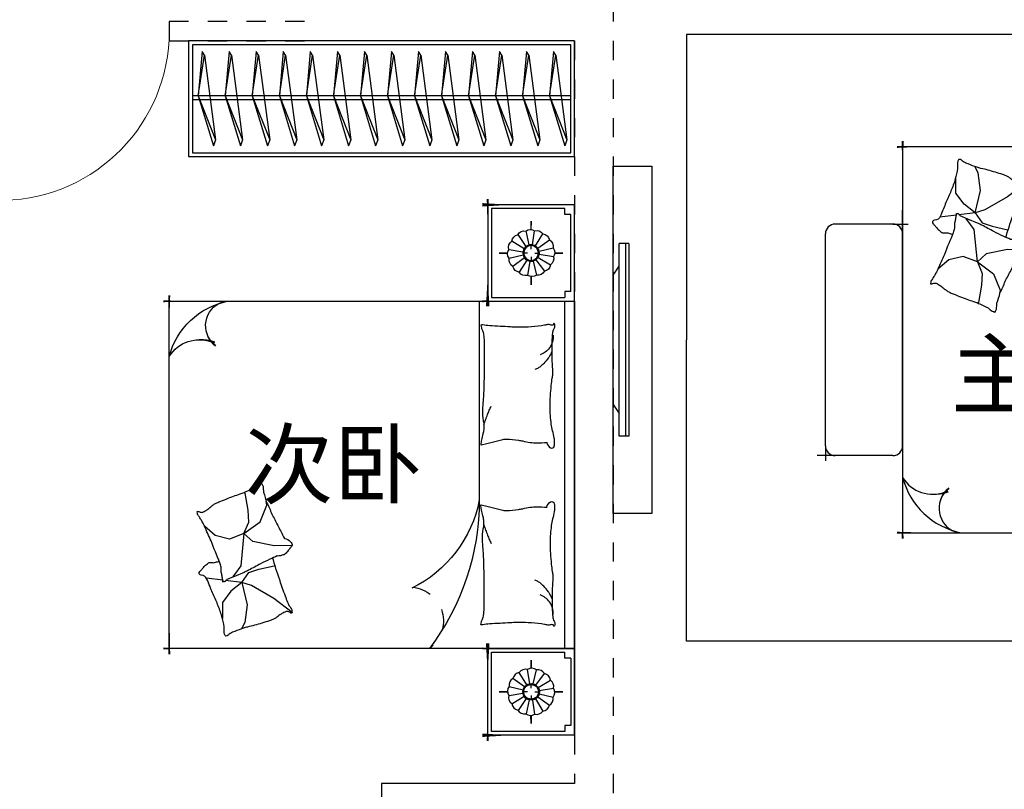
# Model space of a CAD drawing. Header units: millimetres. Extents: x 296296 to 297283, y 219875 to 220035.
# Tile 15 of 256: x 296574.74 to 296579.84, y 220010.21 to 220014.2. Entities that reach past the tile are written whole.
import ezdxf

# ---------------------------------------------------------------- set-up
doc = ezdxf.new("R2010")
doc.units = ezdxf.units.MM
for name, pattern in [('185洋房-中间套-1F南入（报建版）-旧规$0$DASH', [0.35, 0.25, -0.1]), ('185洋房-中间套-1F南入（报建版）-旧规$0$洋房户型$0$CONTINOUS', [0]), ('185洋房-中间套-1F南入（报建版）-旧规$0$洋房户型$0$XU-140-SF-N1$0$DASH', [0.35, 0.25, -0.1])]:
    doc.linetypes.add(name, pattern=pattern)
doc.styles.get("Standard").update_dxf_attribs({"font": 'arial.ttf'})

# ---------------------------------------------------------------- blocks, each defined once
blk = doc.blocks.new('eqrujhe5tjyrk6ryakyrkjyrautu')
at = {"color": 253}
for s, p in [('主卧室', (837426.157558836, 425959.5)), ('次卧', (833764.402239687, 425494))]:
    blk.add_text(s, height=337.5886524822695, dxfattribs=at).set_placement(p)
blk = doc.blocks.new('185洋房-中间套-1F南入（报建版）-旧规$0$洋房户型$0$11A$C643C1FD2')
at = {"color": 253}
for points in [[(28.00162752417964, 342.6770962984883, -0.2633679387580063), (0.0515171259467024, 361.4657623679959, -0.494818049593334), (9.22300753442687, 380.2089987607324, -0.049224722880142), (26.89366485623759, 381.9528907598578, -0.0368308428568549), (50.53589313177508, 380.2089987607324, -0.0318926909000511), (88.513958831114, 372.0737317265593, 0.0357819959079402), (122.4282498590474, 365.0841070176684, 0.0329412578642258), (212.0899194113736, 359.1705537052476, 0.0265644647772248), (323.3170857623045, 365.0841070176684, 0.0179054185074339), (360.8313586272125, 370.4487565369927, -0.0333974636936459), (381.0393698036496, 372.7026747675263, -0.0320396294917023), (418.1219118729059, 371.9701745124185, 0.018441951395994), (482.4437609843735, 368.9494421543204, 0.0108372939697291), (547.20722402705, 369.7023622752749, 0.0146238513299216), (595.1154809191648, 372.7026747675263, 0.1112493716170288), (617.6622878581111, 380.009099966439, -0.1537083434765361), (634.5505437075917, 383.9622313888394, -0.0764444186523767), (641.9869964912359, 382.2391803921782, -0.215512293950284), (643.9398537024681, 380.2089987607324, -0.5858582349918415), (641.2773915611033, 377.1638927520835, 0.3634893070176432), (636.428366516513, 374.5792910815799, 0.1917162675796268), (636.3710470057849, 363.0441536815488, -0.1296753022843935), (638.3061893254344, 346.4303289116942, -0.0173502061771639), (635.3064320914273, 329.6262630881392, 0.0193256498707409), (632.6727208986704, 314.5282753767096, 0.0188175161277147), (626.0583722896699, 246.1461785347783, 0.0218280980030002), (625.1612337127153, 186.9199199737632, 0.0062041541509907), (626.5468691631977, 153.0692459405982, 0.0019630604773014), (632.6727208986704, 46.17539165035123, 0.0283408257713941), (636.9498540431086, 10.04676229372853, -0.1170135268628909), (636.428366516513, 1.137023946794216, -0.3660599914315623), (634.9992988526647, 0.2057491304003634, -0.0397304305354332), (621.4055880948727, 3.013640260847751, -0.0483088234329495), (607.6671159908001, 8.49546699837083, 0.0629807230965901), (596.9933037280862, 12.39658056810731, 0.0405796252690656), (573.5959727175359, 15.7771522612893, 0.0143450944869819), (506.85604535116, 18.02642949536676, 0.0054844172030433), (381.4113608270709, 17.27782013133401, 0.0071527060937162), (285.2684470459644, 14.27319686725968, 0.0087615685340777), (242.7241944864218, 11.586396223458, -0.0081531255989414), (197.0090114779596, 8.643489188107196, -0.062510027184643), (139.879690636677, 13.04411358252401, 0.078669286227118), (94.29284231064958, 15.08410701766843, 0.0478250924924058), (71.93141105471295, 10.36764307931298, -0.0344939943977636), (41.1465831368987, 3.013640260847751, -0.0235713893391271), (15.81139786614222, -8.1299222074e-06, -0.5102284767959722), (14.85667191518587, 1.137023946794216), (22.36815910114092, 31.16260241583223), (43.02460189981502, 113.7327313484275, 0.0730409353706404), (44.97563112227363, 133.3135636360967, 0.0233051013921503), (39.26876032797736, 194.4262439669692, 0.0182988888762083), (35.19884174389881, 217.2706755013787, -0.0109698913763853), (27.85368260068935, 255.2657693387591, -0.0422811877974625), (24.94686314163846, 289.579173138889, -0.0272005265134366), (27.85368260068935, 342.9727865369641)], [(501.8616993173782, 368.8804882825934, 0.0278421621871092), (478.0799251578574, 358.2673156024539, 0.0486850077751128), (465.5431597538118, 350.1835615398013, 0.0236664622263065), (437.6198862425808, 325.8245057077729, 0.0312234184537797), (418.5966097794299, 305.1453350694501, 0.0468009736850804), (413.4886008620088, 297.4792006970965, 0.023190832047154), (405.4516541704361, 280.7496055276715)], [(583.8483481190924, 374.5792910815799, 0.0881531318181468), (549.3185234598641, 371.0355364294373, 0.0881531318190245), (518.1231781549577, 355.8132692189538, 0.0775471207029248), (496.4769416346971, 334.2011149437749, 0.077547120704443), (482.4437609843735, 307.0218101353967)], [(118.3913605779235, 15.79728258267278, 0.0097294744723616), (145.6801728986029, 24.82911724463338, 0.009729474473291), (172.5969230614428, 34.91583502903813, 0.0079705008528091), (194.3418602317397, 43.95450188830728, 0.0079705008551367), (215.7876314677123, 53.68171564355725)]]:
    blk.add_lwpolyline(points, format="xyb", dxfattribs=at)
blk = doc.blocks.new('185洋房-中间套-1F南入（报建版）-旧规$0$洋房户型$0$11A$C5A527934')
at = {"color": 253}
for p, q in [((122.7863028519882, 492.3297854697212), (194.0422210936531, 398.7701386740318)), ((469.082148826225, 493.1734273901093), (467.2889541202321, 399.6312042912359)), ((194.0422210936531, 398.7701386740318), (261.6452530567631, 281.4336128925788)), ((347.0384173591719, 320.5457457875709), (364.8287260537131, 400.5479455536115)), ((467.2889541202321, 399.6312042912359), (490.5114477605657, 289.7861020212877)), ((592.6898554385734, 326.9167924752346), (677.8384109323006, 360.9532905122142)), ((677.8384109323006, 360.9532905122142), (699.5126560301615, 357.8590980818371)), ((329.248285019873, 268.9888375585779), (347.0384173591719, 320.5457457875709)), ((530.7634408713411, 243.3727071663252), (592.6898554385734, 326.9167924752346)), ((162.0198065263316, 260.0996760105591), (69.51041293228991, 247.6549006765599)), ((277.656460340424, 231.6545115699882), (162.0198065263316, 260.0996760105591)), ((261.6452530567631, 281.4336128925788), (277.656460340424, 231.6545115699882)), ((277.656460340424, 231.6545115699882), (329.248285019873, 268.9888375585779)), ((490.5114477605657, 289.7861020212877), (530.7634408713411, 243.3727071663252)), ((530.7634408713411, 243.3727071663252), (591.1416068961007, 268.1265008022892)), ((591.1416068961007, 268.1265008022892), (653.0678451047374, 265.0323083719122)), ((653.0678451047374, 265.0323083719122), (741.3128976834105, 249.5610920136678)), ((69.51041293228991, 247.6549006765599), (37.09750266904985, 229.6184736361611)), ((277.656460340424, 231.6545115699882), (233.1808649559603, 174.7640555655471)), ((277.656460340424, 231.6545115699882), (288.2512753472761, 146.9533973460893)), ((363.562474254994, 226.3543945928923), (318.6659118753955, 193.8651198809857)), ((530.7634408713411, 243.3727071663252), (363.562474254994, 226.3543945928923)), ((530.7634408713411, 243.3727071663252), (502.8965543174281, 169.1111991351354)), ((741.3128976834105, 249.5610920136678), (744.2826452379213, 243.7632998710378)), ((233.1808649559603, 174.7640555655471), (174.4729873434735, 132.0963089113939)), ((318.6659118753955, 193.8651198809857), (307.8287011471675, 186.1295117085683)), ((502.8965543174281, 169.1111991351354), (521.4744786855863, 94.8498182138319)), ((174.4729873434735, 132.0963089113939), (90.85874809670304, 132.0963089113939)), ((289.9070901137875, 133.7158508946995), (300.5571840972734, 48.57280439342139)), ((521.4744786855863, 94.8498182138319), (569.7114051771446, 38.53747242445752))]:
    blk.add_line(p, q, dxfattribs=at)
blk.add_lwpolyline([(405.0356356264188, 391.5003112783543, -0.0256263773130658), (394.5934741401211, 394.0405346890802, -0.0108003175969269), (278.209239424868, 431.5106167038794, -0.0045599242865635), (199.4338971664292, 459.5707737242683, -0.0112502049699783), (167.8769151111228, 471.9491266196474, -0.0693939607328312), (150.9364112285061, 481.9861399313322, 0.0797562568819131), (135.9971100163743, 490.4264496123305, 0.1063994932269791), (122.7863028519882, 492.3297854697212, 0.3286420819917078), (119.1773717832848, 489.2655320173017, 0.2995467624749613), (121.3153486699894, 483.4137400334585, -0.1899166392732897), (126.2542959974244, 475.4833428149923, -0.0335175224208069), (127.3176843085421, 466.2475801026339, -0.0756271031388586), (126.8906863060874, 462.1304654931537, -0.0534886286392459), (124.2209201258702, 455.063051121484, -0.0178378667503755), (113.3135905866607, 435.2732662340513, -0.0383935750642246), (97.84424402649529, 413.4275901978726, 0.0595290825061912), (88.45066338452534, 398.9000875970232, 0.0359425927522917), (78.95537845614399, 375.3470172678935, 0.011245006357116), (55.85925023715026, 297.6302435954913, 0.0062027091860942), (46.61283075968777, 262.009805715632, -0.010783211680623), (41.10622010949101, 241.5682398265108, -0.0194848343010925), (37.09750266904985, 229.6184736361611, -0.0050616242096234), (19.43351800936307, 184.4461909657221, -0.1013919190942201), (4.367418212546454, 161.6979340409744, 0.2237680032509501), (2.24386440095e-05, 149.6127858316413, 0.2555795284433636), (2.805489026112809, 145.4583129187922, 0.0815627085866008), (16.92475666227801, 140.8788286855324, 0.0718052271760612), (32.32184490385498, 140.7632261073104, -0.0699853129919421), (48.11559286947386, 140.7018463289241, -0.0354599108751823), (101.6783004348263, 129.0320565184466, -0.0294323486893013), (163.8247328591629, 106.7504570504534, -0.0015539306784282), (193.8273851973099, 93.84524431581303, 0.0015200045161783), (224.4987916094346, 80.64991030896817, 0.004735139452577), (256.237719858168, 67.46336765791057, -0.0038204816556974), (295.604757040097, 51.19196171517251, -0.2960011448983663), (315.3198151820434, 22.10359100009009, 0.6497743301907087), (334.6137799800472, 13.98520612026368, 0.0231899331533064), (338.6621444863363, 18.15789371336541, -0.0288000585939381), (341.960333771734, 21.48196777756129, -0.0057266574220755), (347.8876233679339, 26.68343014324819, 0.0043580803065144), (355.6948428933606, 33.49688085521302, 0.0275279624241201), (370.9950301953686, 48.67188713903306, 0.0462141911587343), (378.6929041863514, 58.96571177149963, 0.194121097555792), (381.2113511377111, 73.97301234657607, -0.1337189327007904), (382.2652226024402, 95.61669339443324, -0.0057790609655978), (388.9653815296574, 115.431317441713, -0.0088817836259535)], format="xyb", dxfattribs=at)
blk.add_lwpolyline([(770.2698468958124, 299.0561550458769, 0.1013919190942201), (787.0352203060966, 320.5827156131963, -0.2237680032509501), (792.3160632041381, 332.2975630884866, -0.2555795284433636), (789.8372789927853, 336.6548462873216, -0.0815627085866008), (776.1105519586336, 342.3030636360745, -0.0718052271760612), (760.7676185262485, 343.5984725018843, 0.0699853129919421), (745.0250362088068, 344.8702209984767, 0.0354599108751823), (692.5143547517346, 360.6111221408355, 0.0294323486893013), (632.2585668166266, 387.5905357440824, 0.0015539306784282), (603.3333250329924, 402.757409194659, -0.0015200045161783), (573.7635334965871, 418.2648087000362, -0.004735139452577), (543.1286866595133, 433.8452654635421, 0.0038204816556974), (505.1246174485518, 453.0861851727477, 0.2960011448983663), (487.6971029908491, 483.6000929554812, 0.265444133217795), (469.082148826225, 493.1734273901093, -0.0231899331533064), (464.7258680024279, 489.3233112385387, 0.0288000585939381), (461.1825995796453, 486.2618132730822, 0.0057266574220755), (454.8740680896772, 481.5299634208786, -0.0043580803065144), (446.5675822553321, 475.3349589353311, -0.0275279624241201), (430.149279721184, 461.3773126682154, -0.0462141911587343), (421.6850562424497, 451.7037915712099, -0.194121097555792), (418.0237477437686, 436.9336708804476, 0.1337189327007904), (415.3140452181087, 415.4344363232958, 0.0115049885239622), (398.5551213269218, 377.3189803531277, 0.0088817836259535), (374.8533441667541, 328.8747350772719, 0.0124257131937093), (341.4359616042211, 267.358714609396, -0.0336123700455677), (330.0450882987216, 244.0923795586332), (309.3242681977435, 193.4073047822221), (293.3396342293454, 154.3073867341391, 0.2243410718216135), (280.2644931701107, 142.336453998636, -0.7227715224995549), (280.1118582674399, 134.362428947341, -0.1035130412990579), (283.475598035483, 133.9159818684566, 0.0534647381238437), (289.9907356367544, 133.7042395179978, 0.0301092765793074), (310.7412826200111, 129.5083340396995, -0.0314364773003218), (330.6279829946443, 125.5419687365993, -0.0532399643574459), (344.2355694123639, 125.1658530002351, 0.0551795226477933), (357.3661006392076, 124.7520930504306, 0.0562710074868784), (380.1486569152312, 118.8334074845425, 0.0108003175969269), (493.3185365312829, 72.55300682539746, 0.0045599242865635), (569.7114051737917, 38.53747242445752, 0.0112502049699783), (600.2267866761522, 23.7767736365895, 0.0693939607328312), (616.3481453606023, 12.47084147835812, -0.0797562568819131), (630.5965715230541, 2.91030277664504, -0.1063994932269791), (643.622630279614, -7.6228861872e-06, -0.3286420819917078), (647.45581179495, 2.778616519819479, -0.2995467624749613), (645.7726487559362, 8.777064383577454, 0.1899166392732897), (641.4560746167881, 17.06268979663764, 0.0335175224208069), (641.103711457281, 26.35278924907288, 0.0756271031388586), (641.8450193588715, 30.42506412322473, 0.0534886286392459), (645.0486305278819, 37.26705745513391, 0.0178378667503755), (657.4407085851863, 56.16260785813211, 0.0383935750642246), (674.5389620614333, 76.75833489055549, -0.0595290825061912), (685.0184041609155, 90.52310813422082, -0.0359425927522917), (696.2910374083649, 113.2791029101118, -0.011245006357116), (725.2760093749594, 188.9969967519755, -0.0062027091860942), (737.2254412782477, 223.8039349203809, 0.010783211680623), (744.2826452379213, 243.7632998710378, 0.0194848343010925), (749.1954882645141, 255.370655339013, 0.0050616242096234)], format="xyb", close=True, dxfattribs=at)
blk = doc.blocks.new('185洋房-中间套-1F南入（报建版）-旧规$0$洋房户型$0$11cdx床头灯2.0')
at = {"color": 253}
for p, q in [((0, 121.9930754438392), (0, 164.8358911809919)), ((-6.675826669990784, 42.33230819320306), (-18.26673075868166, 115.8317782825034)), ((10.03221337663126, 41.66468136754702), (27.45064381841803, 114.0049844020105)), ((-34.65398450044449, 25.21293987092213), (-94.82196508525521, 68.98890669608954)), ((-22.36753262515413, 36.55522483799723), (-61.20316116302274, 100.0242339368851)), ((25.21293987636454, 34.65398449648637), (68.98890671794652, 94.82196510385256)), ((36.55522483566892, 22.36753262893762), (100.0242339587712, 61.20316118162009)), ((-121.9930754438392, 0), (-164.8358911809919, 0)), ((-41.66468137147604, 10.0322133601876), (-114.0049843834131, 27.45064379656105)), ((-19.46074865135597, 0), (-38.24746614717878, 0)), ((0, 19.46074865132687), (0, 38.24746614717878)), ((19.46074865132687, 0), (38.24746614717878, 0)), ((42.33230819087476, 6.675826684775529), (115.8317783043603, 18.26673077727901)), ((121.9930754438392, 0), (164.8358911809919, 0)), ((-42.33230818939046, -6.675826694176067), (-115.831778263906, -18.26673078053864)), ((-36.55522482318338, -22.36753264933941), (-100.0242339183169, -61.20316118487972)), ((-25.21293984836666, -34.65398451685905), (-68.9889066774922, -94.82196510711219)), ((-27.26200928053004, -114.0502396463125), (-9.963274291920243, -41.68122052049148)), ((0, -19.46074865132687), (0, -38.24746614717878)), ((18.72336690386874, -113.8760766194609), (6.952890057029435, -42.28768495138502)), ((62.58618011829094, -99.16473352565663), (22.87297582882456, -36.24110863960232)), ((34.65398451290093, -25.21293985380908), (96.00410843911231, -67.33413310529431)), ((41.66468137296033, -10.03221335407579), (114.3802456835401, -25.8424789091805)), ((0, -121.9930754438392), (0, -164.8358911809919))]:
    blk.add_line(p, q, dxfattribs=at)
for points in [[(0, 164.8358911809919), (0, 121.9930754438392)], [(-164.8358911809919, 0), (-121.9930754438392, 0)], [(164.8358911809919, 0), (122.0982539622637, -1.711093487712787)], [(0, -164.8358911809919), (0, -121.9930754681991)]]:
    blk.add_lwpolyline(points, dxfattribs=at)
for radius in [42.85546614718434, 38.24746614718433]:
    blk.add_circle((0, 0), radius, dxfattribs=at)
for centre, start, end in [((-28.32740078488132, 77.05201628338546), 75.48094052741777, 145.0444984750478), ((3.315424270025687, 82.02720775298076), 52.98094052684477, 122.5444984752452), ((34.45350603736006, 74.51450042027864), 30.48094052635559, 100.0444984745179), ((-74.51450040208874, 34.45350601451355), 120.4809405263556, 190.0444984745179), ((-55.65763585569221, 60.34635381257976), 97.98094052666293, 167.5444984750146), ((60.34635383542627, 55.6576358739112), 7.980940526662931, 77.54449847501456), ((77.05201630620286, 28.32740080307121), 345.4809405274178, 55.04449847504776), ((-82.02720773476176, 3.315424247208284), 142.9809405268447, 212.5444984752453), ((82.02720777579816, -3.315424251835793), 322.9809405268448, 32.54449847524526), ((-77.05201626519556, -28.32740080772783), 165.4809405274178, 235.0444984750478), ((74.51450044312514, -34.45350601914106), 300.4809405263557, 10.04449847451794), ((-60.34635379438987, -55.65763587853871), 187.9809405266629, 257.5444984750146), ((-34.45350599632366, -74.51450042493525), 210.4809405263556, 280.044498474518), ((28.32740082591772, -77.05201628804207), 255.4809405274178, 325.0444984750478), ((55.65763589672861, -60.34635381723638), 277.9809405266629, 347.5444984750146), ((-3.31542422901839, -82.02720775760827), 232.9809405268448, 302.5444984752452)]:
    blk.add_arc(centre, 40.1031497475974, start, end, dxfattribs=at)
blk = doc.blocks.new('185洋房-中间套-1F南入（报建版）-旧规$0$洋房户型$0$11cdx床尾凳')
at = {"color": 253}
for p, q in [((-550, 0), (-672.5504942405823, 0)), ((-600, -50), (-600, 28.31528664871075)), ((550, 0), (-550, 0)), ((-600, -50), (-600, -350)), ((600, -50), (600, -350)), ((600, -350), (600, -443.3528704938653)), ((550, -400), (-550, -400)), ((550, -400), (627.8744927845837, -400))]:
    blk.add_line(p, q, dxfattribs=at)
for centre, start, end in [((-550, -50), 90, 180), ((550, -50), 0, 90), ((-550, -350), 180, 270), ((550, -350), 270, 0)]:
    blk.add_arc(centre, 50, start, end, dxfattribs=at)
blk = doc.blocks.new('*U1284')
at = {"color": 253}
for p, q in [((-2058.050244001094, 0), (-2608.050244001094, 0)), ((-2608.050244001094, 0), (-2608.050244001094, -450.0000000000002)), ((-58.05024400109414, 0), (-2058.050244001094, 0)), ((-2058.050244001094, 0), (-2058.050244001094, -2100)), ((-2058.050244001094, -450), (-2058.050244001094, 0)), ((-58.05024400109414, -2100), (-58.05024400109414, 0)), ((-58.05024400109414, -450), (-58.05024400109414, 0)), ((-58.05024400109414, 0), (491.9497559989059, 0)), ((491.9497559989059, 0), (491.9497559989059, -450)), ((-2588.050244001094, -50), (-2588.050244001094, -430)), ((-2078.050244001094, -430), (-2078.050244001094, -50)), ((-38.05024400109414, -430), (-38.05024400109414, -50)), ((471.9497559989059, -50), (471.9497559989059, -430)), ((-58.05024400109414, -52.37141133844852), (-2058.050244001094, -52.37141133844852)), ((-2608.050244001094, -450), (-2058.050244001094, -450)), ((-2588.050244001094, -430), (-2078.050244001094, -430)), ((491.9497559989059, -450), (-58.05024400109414, -450)), ((471.9497559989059, -430), (-38.05024400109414, -430)), ((-2058.050244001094, -2100), (-58.05024400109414, -2100))]:
    blk.add_line(p, q, dxfattribs=at)
at = {"color": 253, "linetype": '185洋房-中间套-1F南入（报建版）-旧规$0$洋房户型$0$CONTINOUS', "ltscale": 2.5}
blk.add_line((-58.05024400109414, -494.0539780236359), (-1287.688693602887, -493.6936342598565), dxfattribs=at)
at = {"color": 253}
for points in [[(-2558.050244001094, -20), (-2558.050244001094, -50), (-2588.050244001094, -50)], [(-2108.050244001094, -20), (-2558.050244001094, -20)], [(-2108.050244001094, -20), (-2108.050244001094, -50), (-2078.050244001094, -50)], [(-8.050244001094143, -20), (-8.050244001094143, -50), (-38.05024400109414, -50)], [(-8.050244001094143, -20), (441.9497559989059, -20)], [(441.9497559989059, -20), (441.9497559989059, -50), (471.9497559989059, -50)], [(-2058.050244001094, -1479.576318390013), (-2641.041810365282, -1479.576318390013), (-2641.041810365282, -3220.630340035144), (-2641.041810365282, -3220.630340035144), (-1058.050244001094, -3220.630340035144)], [(-58.05024400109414, -1479.576318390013), (504.8176207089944, -1479.576318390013), (504.8176207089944, -3220.630340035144), (504.8176207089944, -3220.630340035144), (-1058.050244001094, -3220.630340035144)]]:
    blk.add_lwpolyline(points, dxfattribs=at)
for points in [[(-2608.050244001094, -332.5829230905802, 0, 18, 0), (-2608.050244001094, -478.5486145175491, 10, 10, 0)], [(-2058.050244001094, -349.7433749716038, 0, 10, 0), (-2058.050244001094, -477.732901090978, 10, 10, 0)], [(-58.05024400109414, -349.7433749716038, 0, 10, 0), (-58.05024400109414, -477.732901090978, 10, 10, 0)], [(491.9497559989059, -332.5829230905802, 0, 18, 0), (491.9497559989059, -478.5486145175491, 10, 10, 0)], [(-2638.693226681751, -450, 10, 0, 0), (-2460.97911710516, -450, 10, 10, 0)], [(-2031.354178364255, -450, 18, 0, 0), (-2190.535785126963, -450, 10, 10, 0)], [(-84.74630963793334, -450, 18, 0, 0), (74.43529712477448, -450, 10, 10, 0)], [(522.592738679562, -450, 10, 0, 0), (344.878629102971, -450, 10, 10, 0)], [(-289.570384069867, -1858.974266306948, 10, 0, 0.3742418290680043), (-123.6961756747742, -1895.367973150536, 10, 10, -2.215859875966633)], [(-271.9154802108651, -1863.698682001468, 10, 0, -0.1770186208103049), (-264.781054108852, -1995.667389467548, 10, 10, 2.215859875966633)], [(-58.05024400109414, -1958.516598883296, 0, 10, 0), (-58.05024400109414, -2130, 10, 10, 0)], [(-2058.050244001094, -2005.373558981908, 0, 10, 0), (-2058.050244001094, -2130, 10, 10, 0)], [(-1816.301881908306, -2100, 0, 10, 0), (-2088.050244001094, -2100, 10, 10, 0)], [(-182.6766850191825, -2100, 0, 10, 0), (-28.05024400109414, -2100, 10, 10, 0)]]:
    blk.add_lwpolyline(points, format="xyseb", dxfattribs=at)
at = {"color": 253, "linetype": '185洋房-中间套-1F南入（报建版）-旧规$0$洋房户型$0$CONTINOUS', "ltscale": 2.5}
for centre, radius, start, end in [((-1286.90856368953, -1775.735626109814), 1282.042229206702, 90.03486480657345, 126.9770269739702), ((-1168.668092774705, -1124.520932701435), 641.9571511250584, 100.6846126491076, 154.0789214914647), ((-442.1018839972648, -1720.672995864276), 391.6461517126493, 284.3565564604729, 348.6982700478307), ((-184.1068333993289, -1781.829325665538), 129.6719098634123, 228.5450077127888, 346.4386693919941), ((-438.8865260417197, -1944.946974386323), 181.3429785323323, 301.1833281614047, 22.20619447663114)]:
    blk.add_arc(centre, radius, start, end, dxfattribs=at)
at = {"color": 253, "linetype": '185洋房-中间套-1F南入（报建版）-旧规$0$洋房户型$0$XU-140-SF-N1$0$DASH', "ltscale": 2.5}
blk.add_arc((-1915.969034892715, -855.2302890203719), 175.8930122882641, 5.18840646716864, 143.8786841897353, dxfattribs=at)
at = {"color": 253, "xscale": -1}
for name, p in [('185洋房-中间套-1F南入（报建版）-旧规$0$洋房户型$0$11cdx床头灯2.0', (-2333.050244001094, -225)), ('185洋房-中间套-1F南入（报建版）-旧规$0$洋房户型$0$11A$C643C1FD2', (-1238.356507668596, -485.6770544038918))]:
    blk.add_blockref(name, p, dxfattribs=at)
at = {"color": 253}
for name, p in [('185洋房-中间套-1F南入（报建版）-旧规$0$洋房户型$0$11A$C643C1FD2', (-877.7439803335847, -485.6770544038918)), ('185洋房-中间套-1F南入（报建版）-旧规$0$洋房户型$0$11cdx床头灯2.0', (216.9497559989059, -225)), ('185洋房-中间套-1F南入（报建版）-旧规$0$洋房户型$0$11A$C5A527934', (-1993.689784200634, -1956.163217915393)), ('185洋房-中间套-1F南入（报建版）-旧规$0$洋房户型$0$11cdx床尾凳', (-1058.050244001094, -2100))]:
    blk.add_blockref(name, p, dxfattribs=at)
blk = doc.blocks.new('*U1290')
at = {"color": 253}
for p, q in [((-900, 0), (-1350, 0)), ((-1350, 0), (-1350, -450)), ((-1350, 0), (1400, 0)), ((900, 0), (-900, 0)), ((-900, 0), (-900, -2100)), ((-900, -450), (-900, 0)), ((900, -2100), (900, 0)), ((900, -450), (900, 0)), ((900, 0), (1400, 0)), ((1400, 0), (1400, -450)), ((-1330, -50), (-1330, -430)), ((-920, -430), (-920, -50)), ((920, -430), (920, -50)), ((1380, -50), (1380, -430)), ((900, -52.37141133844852), (-900, -52.37141133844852)), ((-1350, -450), (-900, -450)), ((-1330, -430), (-920, -430)), ((1400, -450), (900, -450)), ((1380, -430), (920, -430)), ((-900, -2100), (900, -2100))]:
    blk.add_line(p, q, dxfattribs=at)
at = {"color": 253, "linetype": '185洋房-中间套-1F南入（报建版）-旧规$0$洋房户型$0$CONTINOUS', "ltscale": 2.5}
blk.add_line((900, -494.0539780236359), (-129.6384496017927, -493.6936342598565), dxfattribs=at)
at = {"color": 253}
for points in [[(-1300, -20), (-1300, -50), (-1330, -50)], [(-950, -20), (-1300, -20)], [(-950, -20), (-950, -50), (-920, -50)], [(950, -20), (950, -50), (920, -50)], [(950, -20), (1350, -20)], [(1350, -20), (1350, -50), (1380, -50)]]:
    blk.add_lwpolyline(points, dxfattribs=at)
for points in [[(-1350, -332.5829230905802, 0, 18, 0), (-1350, -478.5486145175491, 10, 10, 0)], [(-900, -349.7433749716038, 0, 10, 0), (-900, -477.732901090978, 10, 10, 0)], [(900, -349.7433749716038, 0, 10, 0), (900, -477.732901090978, 10, 10, 0)], [(1400, -332.5829230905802, 0, 18, 0), (1400, -478.5486145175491, 10, 10, 0)], [(-1380.642982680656, -450, 10, 0, 0), (-1202.928873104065, -450, 10, 10, 0)], [(-873.3039343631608, -450, 18, 0, 0), (-1032.485541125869, -450, 10, 10, 0)], [(873.3039343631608, -450, 18, 0, 0), (1032.485541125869, -450, 10, 10, 0)], [(1430.642982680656, -450, 10, 0, 0), (1252.928873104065, -450, 10, 10, 0)], [(668.4798599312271, -1858.974266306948, 10, 0, 0.3742418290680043), (834.35406832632, -1895.367973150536, 10, 10, -2.215859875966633)], [(686.134763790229, -1863.698682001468, 10, 0, -0.1770186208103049), (693.2691898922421, -1995.667389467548, 10, 10, 2.215859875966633)], [(900, -1958.516598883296, 0, 10, 0), (900, -2130, 10, 10, 0)], [(-900, -2005.373558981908, 0, 10, 0), (-900, -2130, 10, 10, 0)], [(-658.2516379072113, -2100, 0, 10, 0), (-930, -2100, 10, 10, 0)], [(775.3735589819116, -2100, 0, 10, 0), (930, -2100, 10, 10, 0)]]:
    blk.add_lwpolyline(points, format="xyseb", dxfattribs=at)
at = {"color": 253, "linetype": '185洋房-中间套-1F南入（报建版）-旧规$0$洋房户型$0$CONTINOUS', "ltscale": 2.5}
for centre, radius, start, end in [((-128.8583196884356, -1775.735626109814), 1282.042229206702, 90.03486480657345, 126.977026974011), ((-10.6178487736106, -1124.520932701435), 641.9571511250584, 100.6846126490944, 154.0789214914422), ((515.9483600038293, -1720.672995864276), 391.6461517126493, 284.3565564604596, 348.6982700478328), ((773.9434106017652, -1781.829325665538), 129.6719098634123, 228.5450077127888, 346.4386693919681), ((519.1637179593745, -1944.946974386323), 181.3429785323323, 301.1833281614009, 22.206194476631)]:
    blk.add_arc(centre, radius, start, end, dxfattribs=at)
at = {"color": 253, "linetype": '185洋房-中间套-1F南入（报建版）-旧规$0$洋房户型$0$XU-140-SF-N1$0$DASH', "ltscale": 2.5}
blk.add_arc((-757.918790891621, -855.2302890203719), 175.8930122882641, 5.188406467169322, 143.8786841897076, dxfattribs=at)
at = {"color": 253, "xscale": -1}
for name, p in [('185洋房-中间套-1F南入（报建版）-旧规$0$洋房户型$0$11cdx床头灯2.0', (-1125, -225)), ('185洋房-中间套-1F南入（报建版）-旧规$0$洋房户型$0$11A$C643C1FD2', (-140.3062636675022, -485.6770544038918))]:
    blk.add_blockref(name, p, dxfattribs=at)
at = {"color": 253}
for name, p in [('185洋房-中间套-1F南入（报建版）-旧规$0$洋房户型$0$11A$C643C1FD2', (140.3062636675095, -485.6770544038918)), ('185洋房-中间套-1F南入（报建版）-旧规$0$洋房户型$0$11cdx床头灯2.0', (1150, -225)), ('185洋房-中间套-1F南入（报建版）-旧规$0$洋房户型$0$11A$C5A527934', (-835.6395401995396, -1956.163217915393))]:
    blk.add_blockref(name, p, dxfattribs=at)
blk = doc.blocks.new('185洋房-中间套-1F南入（报建版）-旧规$0$洋房户型$0$11A$C17570B11')
at = {"color": 253}
for p, q in [((0, 0), (-211.0270006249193, -32.54784116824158)), ((0, 0), (228.5429438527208, -89.85827781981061)), ((-211.0270006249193, -32.54784116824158), (-229.8062428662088, -20.4895358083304)), ((-211.0270006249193, -32.54784116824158), (228.5429438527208, -89.85827781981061)), ((228.5429438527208, -89.85827781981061), (259.1465271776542, -78.90659712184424))]:
    blk.add_line(p, q, dxfattribs=at)
blk.add_lwpolyline([(-229.8062428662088, -20.4895358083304), (0, 0), (259.1465271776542, -78.90659712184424)], dxfattribs=at)
blk = doc.blocks.new('*U1291')
at = {"color": 253}
for points in [[(49.99999854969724, 0), (2050.00000144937, 0), (2050.00000144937, -599.9999999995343), (49.99999854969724, -599.9999999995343)], [(69.99999854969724, -20), (2030.00000144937, -20), (2030.00000144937, -579.9999999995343), (69.99999854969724, -579.9999999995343)]]:
    blk.add_lwpolyline(points, close=True, dxfattribs=at)
for points in [[(69.99999854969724, -285.2554255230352), (2030.00000144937, -285.2554255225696)], [(69.99999854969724, -305.2554255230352), (2030.00000144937, -305.2554255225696)]]:
    blk.add_lwpolyline(points, dxfattribs=at)
at = {"color": 253, "rotation": 270}
for p in [(179.5653612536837, -285.148174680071), (319.5653612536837, -285.148174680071), (459.5653612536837, -285.148174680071), (599.5653612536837, -285.148174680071), (739.5653612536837, -285.148174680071), (879.5653612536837, -285.148174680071), (1019.565361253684, -285.148174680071), (1159.565361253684, -285.148174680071), (1299.565361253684, -285.148174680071), (1439.565361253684, -285.148174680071), (1579.565361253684, -285.148174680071), (1719.565361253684, -285.148174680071), (1859.565361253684, -285.148174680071), (1999.565361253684, -285.148174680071)]:
    blk.add_blockref('185洋房-中间套-1F南入（报建版）-旧规$0$洋房户型$0$11A$C17570B11', p, dxfattribs=at)
blk = doc.blocks.new('*U1310')
at = {"color": 253}
for p, q in [((81.74266609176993, 1227.285564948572), (31.14089684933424, 1227.28556510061)), ((31.14089620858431, 1109.991018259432), (31.14089684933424, 1227.28556510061)), ((64.69396885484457, 1227.285564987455), (64.69396468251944, 227.2593740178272)), ((81.74266609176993, 1227.285564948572), (81.7426618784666, 227.2593739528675)), ((-3.98270785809e-05, 1063.073199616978), (31.14089619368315, 1109.991018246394)), ((31.14089324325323, 344.5539209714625), (31.14089620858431, 1109.991018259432)), ((-4.22820448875e-05, 391.4717398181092), (-3.98270785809e-05, 1063.073199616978)), ((-4.22820448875e-05, 391.4717398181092), (31.14089324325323, 344.5539209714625)), ((31.1408926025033, 227.259374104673), (31.1408932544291, 344.5539209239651)), ((81.7426618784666, 227.2593739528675), (31.1408926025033, 227.259374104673))]:
    blk.add_line(p, q, dxfattribs=at)
blk.add_lwpolyline([(199.9999588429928, -172.7275289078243), (-4.11570072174e-05, -172.7275289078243), (-4.0790066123e-05, 1627.272469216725), (199.9999588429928, 1627.272469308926)], close=True, dxfattribs=at)
blk = doc.blocks.new('185洋房-中间套-1F南入（报建版）-旧规$0$洋房户型$0$$DorLib2D$00000001')
at = {"color": 253}
for p, q in [((0.45, 0.9750000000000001), (0.5000000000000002, 0.9750000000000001)), ((0.45, 0), (0.45, 0.9750000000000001)), ((0.5, 0), (0.5, 0.9750000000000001)), ((0.5, 0), (0.45, 0))]:
    blk.add_line(p, q, dxfattribs=at)
at = {"color": 253, "lineweight": 13}
blk.add_arc((0.475, 0), 0.975, 91.4692835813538, 180, dxfattribs=at)
blk = doc.blocks.new('185洋房-中间套-1F南入（报建版）-旧规')
at = {"color": 253, "linetype": '185洋房-中间套-1F南入（报建版）-旧规$0$DASH'}
for p, q in [((26899.99992546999, 7000.000003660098), (26899.99992546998, 6399.999979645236)), ((28500.00000000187, 6499.999979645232), (28500.00000000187, 2349.999979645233)), ((26899.99992546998, 6399.999979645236), (26199.99993213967, 6399.999979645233)), ((26199.99993213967, 6399.999979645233), (26199.99993213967, 6299.999979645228)), ((26199.99993213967, 6299.999979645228), (26899.99993214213, 6299.999979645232)), ((28300.00000000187, 6299.999979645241), (26899.99985760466, 6299.999979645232)), ((28300.00000000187, 6299.999979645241), (28300.00000000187, 2449.999979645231))]:
    blk.add_line(p, q, dxfattribs=at)
at = {"color": 253, "linetype": 'Continuous'}
for p, q in [((28300.00000000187, 2449.999979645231), (27300.00003327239, 2449.999979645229)), ((27300.00003327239, 2449.999979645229), (27300.00003327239, 2249.999979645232))]:
    blk.add_line(p, q, dxfattribs=at)
at = {"color": 253, "xscale": 900, "yscale": 900, "zscale": 100, "rotation": 180}
blk.add_blockref('185洋房-中间套-1F南入（报建版）-旧规$0$洋房户型$0$$DorLib2D$00000001', (25749.99993213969, 6349.999979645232), dxfattribs=at)
at = {"color": 253, "extrusion": (0, 0, -1), "xscale": -1, "zscale": -1, "rotation": 90.00000001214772}
blk.add_blockref('*U1284', (-32100.00003273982, 3691.949735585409), dxfattribs=at)
at = {"color": 253, "xscale": -1}
blk.add_blockref('*U1291', (28349.99999854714, 6299.999979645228), dxfattribs=at)
at = {"color": 253}
blk.add_blockref('*U1310', (28500.0000356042, 4022.721430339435), dxfattribs=at)
at = {"color": 253, "extrusion": (0, 0, -1), "zscale": -1, "rotation": 90}
blk.add_blockref('*U1290', (-28299.99999999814, 4049.999979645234), dxfattribs=at)

msp = doc.modelspace()

# ---------------------------------------------------------------- block references
at = {"xscale": 0.001, "yscale": 0.001, "zscale": 0.001}
msp.add_blockref('eqrujhe5tjyrk6ryakyrkjyrautu', (295742.1392890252, 219586.2350220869), dxfattribs=at)

# ---------------------------------------------------------------- next in the draw order: block references
msp.add_blockref('185洋房-中间套-1F南入（报建版）-旧规', (296549.3141441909, 220007.7934597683), dxfattribs=at)

doc.saveas('drawing.dxf')
